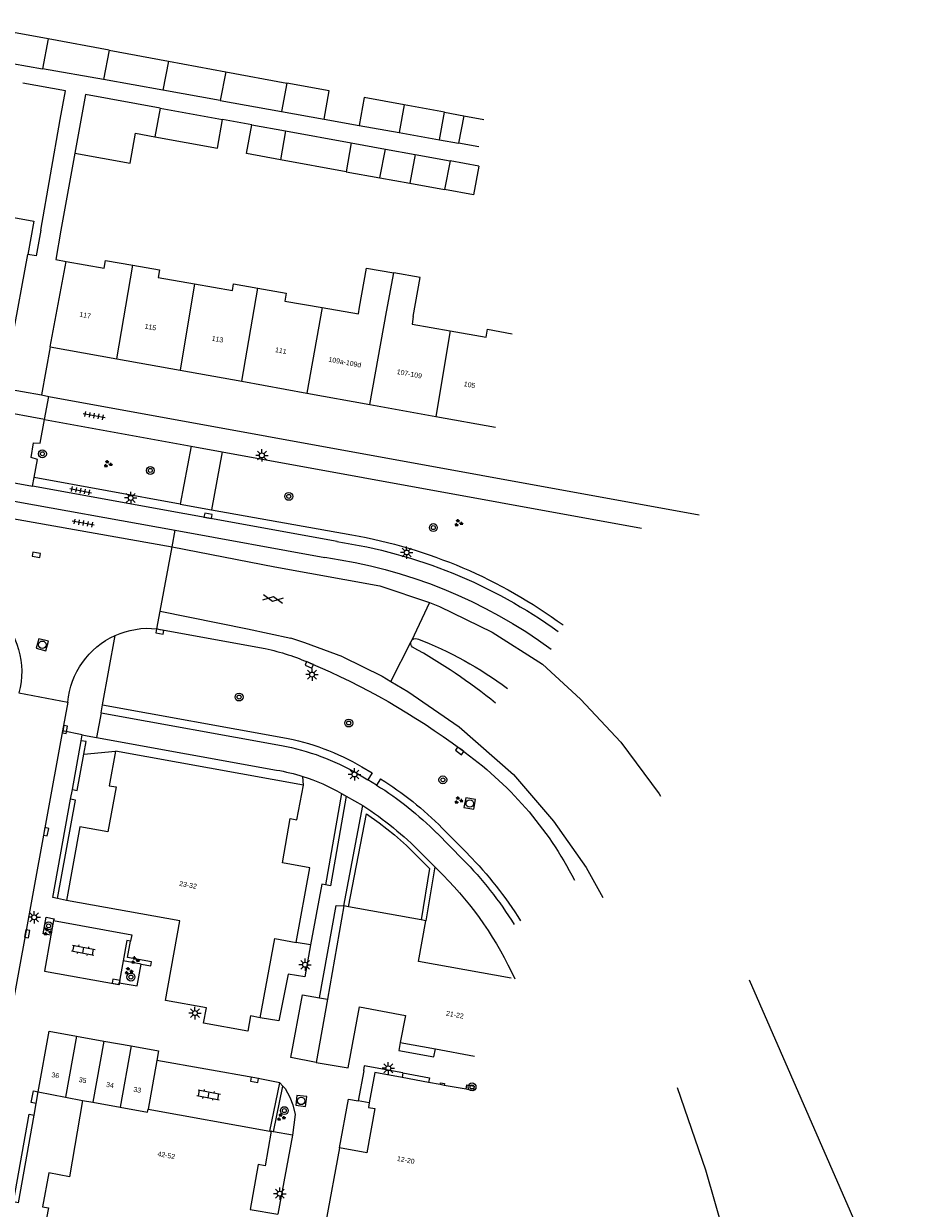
# Model space of a CAD drawing. Extents: x 131101 to 132041, y 397511 to 398853.
# Tile 77 of 80: x 131794 to 131883, y 398401 to 398521. Entities that reach past the tile are written whole.
import ezdxf
from ezdxf.enums import TextEntityAlignment as Align

# ---------------------------------------------------------------- set-up
doc = ezdxf.new("R2010")
doc.units = 0
doc.linetypes.add('DGN Style 2', pattern=[51.514866, 30.90892, -20.605946])
for name, color, linetype, lineweight in [('gg-afsc-erfafscheiding', 250, 'Continuous', 9), ('gg-bbg-bijgebouw', 10, 'Continuous', 25), ('gg-bbg-gedigitaliseerde bebouwing', 10, 'Continuous', 25), ('gg-bbg-gedigitaliseerde bijgebouw', 10, 'Continuous', 25), ('gg-bbg-hoofdgebouw', 10, 'Continuous', 25), ('gg-bbg-luifel en loopbrug', 10, 'DGN Style 2', 25), ('gg-bbg-tussenscheiding', 10, 'Continuous', 25), ('gg-knt-verharding', 250, 'Continuous', 9), ('gg-knt-verharding nz', 250, 'DGN Style 2', 9), ('gt-grn-groengrens', 250, 'Continuous', 9), ('gt-grn-weggrens', 250, 'Continuous', 9), ('gt-symb-boom', 250, 'Continuous', 9), ('gt-symb-gesloten verharding', 250, 'Continuous', 9), ('gt-symb-groenvak', 250, 'Continuous', 9), ('gt-symb-klinker verharding', 250, 'Continuous', 9), ('gt-symb-kolk', 250, 'Continuous', 9), ('gt-symb-lichtmast', 250, 'Continuous', 9), ('gt-symb-rioolschacht', 250, 'Continuous', 9), ('gt-symb-tegel verharding', 250, 'Continuous', 9), ('X-AL-huisnummers', 2, 'Continuous', 25)]:
    doc.layers.add(name, color=color, linetype=linetype, lineweight=lineweight)
doc.styles.add('CS Annotative', font='arial.ttf')

# ---------------------------------------------------------------- blocks, each defined once
blk = doc.blocks.new('gt0-LMAST')
at = {"layer": 'gt-symb-lichtmast'}
for p, q in [((-0.18, 0.17), (-0.45, 0.44)), ((-0.01, 0.25), (-0.01, 0.62)), ((0.17, 0.17), (0.44, 0.44)), ((-0.26, 0), (-0.63, 0)), ((-0.18, -0.18), (-0.45, -0.45)), ((-0.01, -0.25), (-0.01, -0.63)), ((0.44, -0.45), (0.17, -0.18)), ((0.24, 0), (0.62, 0))]:
    blk.add_line(p, q, dxfattribs=at)
blk.add_circle((-0.01, 0), 0.25, dxfattribs=at)
blk = doc.blocks.new('gt0-BOOM')
at = {"layer": 'gt-symb-boom'}
for radius in [0.4, 0.2]:
    blk.add_circle((0, 0), radius, dxfattribs=at)
blk = doc.blocks.new('gt0-GRVAK')
at = {"layer": 'gt-symb-groenvak'}
for p, q in [((-0.11, 0.19), (-0.23, 0.24)), ((-0.18, 0.15), (0.09, 0.15)), ((-0.09, 0.21), (-0.16, 0.32)), ((-0.05, 0.21), (-0.05, 0.39)), ((0, 0.21), (0.06, 0.32)), ((0.02, 0.19), (0.13, 0.24)), ((0.26, -0.05), (0.2, 0.06)), ((0.3, -0.05), (0.3, 0.13)), ((0.35, -0.05), (0.41, 0.06)), ((-0.24, -0.23), (-0.36, -0.18)), ((-0.32, -0.26), (-0.05, -0.26)), ((-0.23, -0.21), (-0.29, -0.09)), ((-0.18, -0.2), (-0.18, -0.02)), ((-0.14, -0.21), (-0.07, -0.09)), ((-0.12, -0.23), (0, -0.18)), ((0.24, -0.07), (0.12, -0.02)), ((0.17, -0.11), (0.44, -0.11)), ((0.37, -0.07), (0.49, -0.02))]:
    blk.add_line(p, q, dxfattribs=at)
blk = doc.blocks.new('gt0-KOLK')
at = {"layer": 'gt-symb-kolk', "flags": 128}
blk.add_lwpolyline([(0, 0), (0.38, 0), (0.38, 0.4), (-0.38, 0.4), (-0.38, 0), (0, 0)], dxfattribs=at)
blk = doc.blocks.new('gt0-GESVH1')
at = {"layer": 'gt-symb-gesloten verharding'}
for p, q in [((-0.99, -0.26), (0.01, 0.24)), ((0.01, -0.26), (-0.99, 0.24)), ((0.01, 0.24), (1.01, -0.26)), ((1.01, 0.24), (0.01, -0.26))]:
    blk.add_line(p, q, dxfattribs=at)
blk = doc.blocks.new('gt0-RS')
at = {"layer": 'gt-symb-rioolschacht', "flags": 128}
blk.add_lwpolyline([(-0.5, -0.5), (0.5, -0.5), (0.5, 0.5), (-0.5, 0.5), (-0.5, -0.5)], close=True, dxfattribs=at)
at = {"layer": 'gt-symb-rioolschacht'}
blk.add_circle((0, 0), 0.375, dxfattribs=at)
blk = doc.blocks.new('gt0-TEG1')
at = {"layer": 'gt-symb-tegel verharding'}
for p, q in [((-1.12, 0), (1.12, 0)), ((-0.9, -0.25), (-0.9, 0.25)), ((-0.45, -0.25), (-0.45, 0.25)), ((0, -0.25), (0, 0.25)), ((0.45, -0.25), (0.45, 0.25)), ((0.9, -0.25), (0.9, 0.25))]:
    blk.add_line(p, q, dxfattribs=at)
blk = doc.blocks.new('gt0-KL1')
at = {"layer": 'gt-symb-klinker verharding'}
for p, q in [((-1.15, 0.3), (1.15, 0.3)), ((-1, -0.3), (-1, 0.3)), ((-0.5, 0.3), (-0.5, 0.45)), ((0, -0.3), (0, 0.3)), ((0.5, 0.3), (0.5, 0.45)), ((1, -0.3), (1, 0.3)), ((-1.15, -0.3), (1.15, -0.3)), ((-0.5, -0.45), (-0.5, -0.3)), ((0.5, -0.45), (0.5, -0.3))]:
    blk.add_line(p, q, dxfattribs=at)

msp = doc.modelspace()

# ---------------------------------------------------------------- linework, layer by layer
at = {"layer": 'gg-afsc-erfafscheiding'}
for p, q in [((131817.04, 398510.63), (131814.09, 398511.17)), ((131824.34, 398511.2), (131827.88, 398510.57)), ((131835.96, 398509.12), (131837.9, 398508.78)), ((131839.95, 398508.41), (131837.9, 398508.78)), ((131799.2, 398507.77), (131797.81, 398500)), ((131839.93, 398506.46), (131837.04, 398506.99)), ((131796.73, 398488.26), (131795.84, 398483.39))]:
    msp.add_line(p, q, dxfattribs=at)
at = {"layer": 'gg-afsc-erfafscheiding', "flags": 128}
for points in [[(131795.77, 398500), (131797.74, 398511.15), (131798.27, 398514.05), (131793.96, 398514.83)], [(131795.77, 398500), (131795.31, 398497.41), (131794.47, 398497.56)], [(131797.81, 398500), (131797.29, 398497.05), (131798.32, 398496.86)]]:
    msp.add_lwpolyline(points, dxfattribs=at)
at = {"layer": 'gg-bbg-bijgebouw'}
for p, q in [((131799.37, 398418.75), (131802.13, 398418.26)), ((131802.13, 398418.26), (131804.88, 398417.76)), ((131807.47, 398416.3), (131806.59, 398411.39)), ((131795.52, 398413.15), (131798.27, 398412.61)), ((131798.27, 398412.61), (131799.99, 398412.27))]:
    msp.add_line(p, q, dxfattribs=at)
at = {"layer": 'gg-bbg-bijgebouw', "flags": 128}
for points in [[(131795.52, 398413.15), (131796.61, 398419.24), (131799.37, 398418.75)], [(131804.88, 398417.76), (131807.64, 398417.27), (131807.47, 398416.3)]]:
    msp.add_lwpolyline(points, dxfattribs=at)
at = {"layer": 'gg-bbg-gedigitaliseerde bebouwing'}
msp.add_line((131802.3, 398496.95), (131805.05, 398496.47), dxfattribs=at)
at = {"layer": 'gg-bbg-gedigitaliseerde bebouwing', "flags": 128}
for points in [[(131787.73, 398499.5), (131788.21, 398502.15), (131795.08, 398500.9), (131794.47, 398497.56)], [(131798.32, 398496.86), (131802.16, 398496.17), (131802.3, 398496.95)], [(131805.05, 398496.47), (131807.74, 398496), (131807.61, 398495.22), (131811.28, 398494.59)], [(131827.91, 398492.24), (131828.6, 398496.18), (131831.36, 398495.7)], [(131833.33, 398491.29), (131834.02, 398495.23), (131831.36, 398495.7)], [(131811.28, 398494.59), (131815.1, 398493.92), (131815.21, 398494.59), (131817.67, 398494.17)], [(131817.67, 398494.17), (131820.51, 398493.67), (131820.37, 398492.85), (131824.13, 398492.2)], [(131824.13, 398492.2), (131827.8, 398491.56), (131827.91, 398492.24)], [(131833.33, 398491.29), (131833.2, 398490.53), (131837.06, 398489.86)], [(131837.06, 398489.86), (131840.66, 398489.23), (131840.8, 398490.01), (131843.31, 398489.57)]]:
    msp.add_lwpolyline(points, dxfattribs=at)
at = {"layer": 'gg-bbg-gedigitaliseerde bijgebouw'}
for p, q in [((131802.66, 398518.15), (131796.52, 398519.28)), ((131787.65, 398517.76), (131795.96, 398516.28)), ((131802.66, 398518.15), (131808.64, 398517.04)), ((131808.64, 398517.04), (131814.43, 398515.97)), ((131802.09, 398515.18), (131795.96, 398516.28)), ((131814.43, 398515.97), (131820.59, 398514.83)), ((131808.09, 398514.11), (131802.09, 398515.18)), ((131813.87, 398513.07), (131808.09, 398514.11)), ((131807.8, 398512.32), (131814.09, 398511.17)), ((131813.87, 398513.07), (131820.06, 398511.97)), ((131836.46, 398511.89), (131832.42, 398512.64)), ((131820.06, 398511.97), (131824.34, 398511.2)), ((131817.04, 398510.63), (131820.46, 398510.01)), ((131820.46, 398510.01), (131827.08, 398508.8)), ((131827.88, 398510.57), (131831.92, 398509.84)), ((131827.08, 398508.8), (131830.52, 398508.18)), ((131831.92, 398509.84), (131835.96, 398509.12)), ((131830.52, 398508.18), (131833.51, 398507.63)), ((131833.51, 398507.63), (131837.04, 398506.99)), ((131826.56, 398505.9), (131819.94, 398507.11)), ((131826.56, 398505.9), (131829.96, 398505.28)), ((131829.96, 398505.28), (131832.99, 398504.73)), ((131832.99, 398504.73), (131836.49, 398504.1))]:
    msp.add_line(p, q, dxfattribs=at)
at = {"layer": 'gg-bbg-gedigitaliseerde bijgebouw', "flags": 128}
for points in [[(131796.52, 398519.28), (131788.2, 398520.82), (131787.65, 398517.76)], [(131824.34, 398511.2), (131824.85, 398514.04), (131820.59, 398514.83)], [(131807.8, 398512.32), (131800.27, 398513.69), (131799.2, 398507.77)], [(131832.42, 398512.64), (131828.39, 398513.39), (131827.88, 398510.57)], [(131807.28, 398509.41), (131813.58, 398508.27), (131814.09, 398511.17)], [(131819.94, 398507.11), (131816.51, 398507.73), (131817.04, 398510.63)], [(131799.2, 398507.77), (131804.79, 398506.75), (131805.34, 398509.77), (131807.28, 398509.41)]]:
    msp.add_lwpolyline(points, dxfattribs=at)
at = {"layer": 'gg-bbg-hoofdgebouw'}
for p, q in [((131792.9, 398488.94), (131794.47, 398497.56)), ((131796.73, 398488.26), (131798.32, 398496.86)), ((131796.73, 398488.26), (131803.43, 398487.05)), ((131803.43, 398487.05), (131809.82, 398485.89)), ((131809.82, 398485.89), (131816.04, 398484.77)), ((131816.04, 398484.77), (131822.6, 398483.58)), ((131822.6, 398483.58), (131828.95, 398482.43)), ((131828.95, 398482.43), (131835.59, 398481.23)), ((131835.59, 398481.23), (131841.63, 398480.14)), ((131822.25, 398444.04), (131803.32, 398447.47)), ((131826.32, 398431.88), (131824.67, 398422.47)), ((131826.81, 398431.79), (131826.32, 398431.88)), ((131834.11, 398430.47), (131826.81, 398431.79)), ((131834.6, 398430.38), (131834.11, 398430.47)), ((131824.67, 398422.47), (131823.55, 398416.09)), ((131832.02, 398418.11), (131835.56, 398417.46)), ((131835.56, 398417.46), (131839.5, 398416.74)), ((131834.86, 398414.08), (131832.2, 398414.57)), ((131836.04, 398413.86), (131834.86, 398414.08)), ((131836.43, 398413.79), (131836.04, 398413.86)), ((131838.65, 398413.39), (131836.43, 398413.79)), ((131839.39, 398413.25), (131838.65, 398413.39)), ((131806.59, 398411.39), (131818.87, 398409.18)), ((131818.87, 398409.18), (131819.01, 398409.16))]:
    msp.add_line(p, q, dxfattribs=at)
at = {"layer": 'gg-bbg-hoofdgebouw', "flags": 128}
for points in [[(131803.32, 398447.47), (131802.67, 398444), (131803.37, 398443.9), (131802.54, 398439.36), (131799.73, 398439.86), (131798.36, 398432.43)], [(131821.53, 398428.19), (131822.89, 398435.71), (131820.13, 398436.21), (131820.92, 398440.69), (131821.6, 398440.56), (131822.25, 398444.04)], [(131817.9, 398420.61), (131816.93, 398420.79), (131816.66, 398419.25), (131812.18, 398420.07), (131812.47, 398421.61), (131808.35, 398422.35), (131809.81, 398430.38), (131798.36, 398432.43)], [(131843.19, 398424.59), (131833.86, 398426.29), (131834.6, 398430.38)], [(131817.9, 398420.61), (131819.36, 398428.58), (131821.53, 398428.19)], [(131823.55, 398416.09), (131826.76, 398415.57), (131827.91, 398421.69), (131832.55, 398420.82), (131832.02, 398418.11)], [(131832.2, 398414.57), (131829.45, 398415.07), (131828.89, 398412.02)], [(131799.99, 398412.27), (131798.68, 398404.58), (131796.58, 398404.97), (131795.94, 398401.54), (131796.56, 398401.43), (131795.83, 398397.62)], [(131828.89, 398412.02), (131828.8, 398411.56), (131829.46, 398411.44), (131828.64, 398406.99), (131825.88, 398407.49)], [(131819.01, 398409.16), (131818.39, 398405.68), (131817.7, 398405.81), (131816.89, 398401.29), (131819.69, 398400.79)], [(131825.88, 398407.49), (131824.5, 398400.04), (131828.22, 398399.34), (131827.94, 398397.81), (131832.37, 398396.99), (131832.62, 398398.53), (131838.46, 398397.47), (131837.97, 398394.71), (131836.43, 398395), (131835.62, 398390.64), (131837.16, 398390.31), (131836.87, 398388.74), (131840.42, 398388.03), (131839.26, 398381.67), (131844.87, 398380.65)]]:
    msp.add_lwpolyline(points, dxfattribs=at)
at = {"layer": 'gg-bbg-luifel en loopbrug'}
for p, q in [((131835.96, 398509.12), (131836.46, 398511.89)), ((131836.46, 398511.89), (131838.42, 398511.53)), ((131838.42, 398511.53), (131837.9, 398508.78)), ((131838.42, 398511.53), (131840.44, 398511.16)), ((131837.04, 398506.99), (131836.49, 398504.1))]:
    msp.add_line(p, q, dxfattribs=at)
at = {"layer": 'gg-bbg-luifel en loopbrug', "flags": 128}
msp.add_lwpolyline([(131839.93, 398506.46), (131839.41, 398503.57), (131836.49, 398504.1)], dxfattribs=at)
at = {"layer": 'gg-bbg-tussenscheiding'}
for p, q in [((131796.52, 398519.28), (131795.96, 398516.28)), ((131802.66, 398518.15), (131802.09, 398515.18)), ((131808.64, 398517.04), (131808.09, 398514.11)), ((131814.43, 398515.97), (131813.87, 398513.07)), ((131820.59, 398514.83), (131820.06, 398511.97)), ((131807.8, 398512.32), (131807.28, 398509.41)), ((131832.42, 398512.64), (131831.92, 398509.84)), ((131820.46, 398510.01), (131819.94, 398507.11)), ((131827.08, 398508.8), (131826.56, 398505.9)), ((131829.96, 398505.28), (131830.52, 398508.18)), ((131833.51, 398507.63), (131832.99, 398504.73)), ((131803.43, 398487.05), (131805.05, 398496.47)), ((131830.64, 398491.76), (131831.36, 398495.7)), ((131811.28, 398494.59), (131809.82, 398485.89)), ((131816.04, 398484.77), (131817.67, 398494.17)), ((131824.13, 398492.2), (131822.6, 398483.58)), ((131828.95, 398482.43), (131830.64, 398491.76)), ((131837.06, 398489.86), (131835.59, 398481.23)), ((131799.37, 398418.75), (131798.27, 398412.61)), ((131802.13, 398418.26), (131801.02, 398412.08)), ((131804.88, 398417.76), (131803.78, 398411.59)), ((131799.99, 398412.27), (131801.02, 398412.08)), ((131801.02, 398412.08), (131803.78, 398411.59))]:
    msp.add_line(p, q, dxfattribs=at)
at = {"layer": 'gg-bbg-tussenscheiding', "flags": 128}
msp.add_lwpolyline([(131803.78, 398411.59), (131806.54, 398411.09), (131806.59, 398411.39)], dxfattribs=at)
at = {"layer": 'gg-knt-verharding'}
for p, q in [((131795.84, 398483.39), (131796.59, 398483.25)), ((131796.59, 398483.25), (131862.15, 398471.32)), ((131796.16, 398480.92), (131810.95, 398478.22)), ((131810.95, 398478.22), (131809.84, 398472.37)), ((131814.06, 398477.65), (131812.99, 398471.81)), ((131814.06, 398477.65), (131856.33, 398469.95)), ((131825.64, 398468.61), (131794.95, 398474.2)), ((131809.84, 398472.37), (131795.12, 398475.07)), ((131812.99, 398471.81), (131827.15, 398469.28)), ((131809.02, 398468.09), (131809.34, 398469.75)), ((131807.8, 398461.59), (131809.02, 398468.09)), ((131807.47, 398459.83), (131807.8, 398461.59)), ((131807.47, 398459.83), (131818.41, 398457.84)), ((131802, 398452.16), (131803.27, 398459.14)), ((131833.14, 398458.6), (131833.1, 398458.54)), ((131793.58, 398453.36), (131798.5, 398452.41)), ((131798.5, 398452.41), (131797.97, 398449.54)), ((131801.85, 398451.35), (131802, 398452.16)), ((131801.85, 398451.35), (131820.04, 398448.05)), ((131797.97, 398449.54), (131791.49, 398414.12)), ((131799.96, 398449.12), (131797.97, 398449.54)), ((131799.85, 398448.53), (131799.96, 398449.12)), ((131799.96, 398449.12), (131800.45, 398449.03)), ((131800.45, 398449.03), (131801.4, 398448.86)), ((131798.96, 398443.61), (131799.85, 398448.53)), ((131801.4, 398448.86), (131819.54, 398445.58)), ((131827.73, 398445.2), (131828.76, 398444.59)), ((131829.63, 398444.07), (131828.76, 398444.59)), ((131798.78, 398442.63), (131798.96, 398443.61)), ((131826.32, 398431.88), (131828.25, 398441.99)), ((131826.56, 398442.93), (131828.25, 398441.99)), ((131835.72, 398439.21), (131838.33, 398436.57)), ((131834.13, 398437.21), (131835.51, 398435.81)), ((131835.51, 398435.81), (131836.35, 398434.97)), ((131798.36, 398432.43), (131797.47, 398432.62)), ((131797.07, 398430.4), (131796.78, 398428.93)), ((131797.07, 398430.4), (131804.94, 398428.98)), ((131804.08, 398426.35), (131803.67, 398424.14)), ((131795.31, 398411.97), (131795.52, 398413.15)), ((131818.87, 398409.18), (131819.87, 398414.05)), ((131819.87, 398414.05), (131820.18, 398413.71)), ((131795.1, 398410.79), (131795.31, 398411.97)), ((131828.89, 398412.02), (131827.77, 398412.22)), ((131793.54, 398401.96), (131795.1, 398410.79)), ((131819.24, 398409.12), (131819.01, 398409.16)), ((131821.16, 398408.77), (131819.24, 398409.12)), ((131821.16, 398408.77), (131819.69, 398400.79))]:
    msp.add_line(p, q, dxfattribs=at)
at = {"layer": 'gg-knt-verharding', "flags": 128}
for points in [[(131795.12, 398475.07), (131795.43, 398476.88), (131794.8, 398477.09), (131795.03, 398478.58), (131795.7, 398478.53), (131796.16, 398480.92)], [(131787, 398475.64), (131787.36, 398475.58), (131794.95, 398474.2)], [(131797.47, 398432.62), (131796.98, 398432.72), (131798.78, 398442.63)], [(131826.56, 398442.93), (131824.97, 398433.91), (131824.48, 398434)], [(131824.48, 398434), (131824.12, 398434.07), (131822.98, 398427.96)], [(131823.86, 398422.62), (131825.57, 398431.93), (131826.32, 398431.88)], [(131796.78, 398428.93), (131796.01, 398429.05), (131796.32, 398430.74), (131797.11, 398430.59), (131797.07, 398430.4)], [(131804.82, 398428.32), (131804.45, 398428.41), (131804.08, 398426.35)], [(131805.9, 398426.01), (131806.87, 398425.84), (131806.94, 398426.24), (131804.52, 398426.68), (131804.82, 398428.32)], [(131822.98, 398427.96), (131822.38, 398424.73), (131820.71, 398425), (131819.79, 398420.31), (131817.9, 398420.61)], [(131803.67, 398424.14), (131805.49, 398423.83), (131805.9, 398426.01)], [(131823.55, 398416.09), (131821, 398416.61), (131822.15, 398422.9), (131823.86, 398422.62)], [(131832.02, 398418.11), (131831.87, 398417.3), (131835.41, 398416.66), (131835.56, 398417.46)], [(131832.29, 398415.04), (131828.39, 398415.75), (131828.31, 398415.28), (131828.34, 398415.27), (131827.77, 398412.22)], [(131832.29, 398415.04), (131834.95, 398414.55), (131834.86, 398414.08)], [(131820.18, 398413.71), (131820.4, 398413.47), (131820.89, 398412.61), (131821.2, 398411.81), (131821.43, 398410.86), (131821.16, 398408.77)], [(131836.04, 398413.86), (131836.08, 398414.06), (131836.47, 398413.99), (131836.43, 398413.79)], [(131838.65, 398413.39), (131838.73, 398413.84), (131839.47, 398413.71), (131839.39, 398413.25)], [(131825.88, 398407.49), (131826.79, 398412.41), (131827.77, 398412.22)]]:
    msp.add_lwpolyline(points, dxfattribs=at)
at = {"layer": 'gg-knt-verharding', "extrusion": (0, 0, -1)}
for centre, radius, start, end in [((-131818.47, 398419.45), 50.58, 99.8789, 126.3239), ((-131818.1, 398418.07), 51.1, 98.4803, 125.7332), ((-131785.75, 398455.5), 8.11, 132.6241, 195.2987), ((-131806.65, 398451.68), 8.19, 65.6485, 95.7678), ((-131806.65, 398451.69), 8.18, 5.0752, 65.637), ((-131833.56, 398458.35), 0.494, 310.9335, 22.4378), ((-131833.56, 398458.35), 0.496, 30.9864, 110.892), ((-131819.93, 398423.06), 38.33, 111.1137, 126.6671), ((-131812.94, 398433.45), 24.99, 102.6435, 113.5473), ((-131794.74, 398389.47), 72.59, 112.8486, 126.6972), ((-131815.79, 398424.79), 23.64, 100.3546, 120.3257), ((-131817, 398417.75), 36.62, 125.2119, 152.813), ((-131816.35, 398426.48), 19.36, 99.4734, 107.6073), ((-131816.35, 398426.53), 19.32, 107.6573, 120.306), ((-131816.47, 398426.73), 19.09, 120.3058, 121.915), ((-131812.2, 398415.98), 33.05, 121.8225, 135.35), ((-131810.65, 398414.34), 32.77, 122.4701, 135.7448), ((-131811.8, 398410.36), 37.29, 135.3452, 148.2032), ((-131810.69, 398409.53), 36.13, 135.2496, 155.493)]:
    msp.add_arc(centre, radius, start, end, dxfattribs=at)
at = {"layer": 'gg-knt-verharding'}
msp.add_arc((131805.31, 398407.5), 57.69, 50.9845, 61.0413, dxfattribs=at)
at = {"layer": 'gg-knt-verharding nz'}
for p, q in [((131787.03, 398473.79), (131809.34, 398469.75)), ((131786.72, 398472.05), (131809.02, 398468.09)), ((131809.34, 398469.75), (131824.4, 398467.02)), ((131804.94, 398428.98), (131804.82, 398428.32))]:
    msp.add_line(p, q, dxfattribs=at)
at = {"layer": 'gg-knt-verharding nz', "flags": 128}
for points in [[(131809.02, 398468.09), (131819.37, 398466.08), (131829.96, 398464.15), (131834.97, 398462.48)], [(131834.97, 398462.48), (131835.98, 398462.06), (131841.29, 398459.47), (131846.35, 398456.24), (131850.18, 398452.71), (131854.24, 398448.4), (131858.12, 398443.17), (131860.99, 398438.68), (131883.03, 398388.15)], [(131807.8, 398461.59), (131816.62, 398459.8), (131821, 398458.86)], [(131826.22, 398457), (131822.4, 398458.42), (131821, 398458.86)], [(131826.22, 398457), (131830.18, 398455.03), (131831.08, 398454.51)], [(131831.08, 398454.51), (131832.79, 398453.51), (131837.94, 398449.93), (131843.43, 398445.14), (131847.48, 398440.44), (131850.75, 398435.74), (131853.28, 398431.26), (131855.87, 398425.23), (131859.02, 398416.24), (131862.78, 398405.26), (131865.7, 398395.17), (131867.22, 398387.04), (131867.63, 398383.95)], [(131796.78, 398428.93), (131796.14, 398425.31), (131803.64, 398423.97), (131803.67, 398424.14)], [(131819.87, 398414.05), (131817.36, 398414.54), (131807.47, 398416.3)]]:
    msp.add_lwpolyline(points, dxfattribs=at)
at = {"layer": 'gg-knt-verharding nz', "extrusion": (0, 0, -1)}
msp.add_arc((-131817.58, 398417.38), 50.11, 97.8265, 126.2834, dxfattribs=at)
at = {"layer": 'gt-grn-groengrens'}
for p, q in [((131802, 398452.16), (131820.19, 398448.86)), ((131800.12, 398447.18), (131803.32, 398447.47)), ((131822.25, 398444.04), (131822.21, 398444.94)), ((131830.02, 398444.69), (131829.63, 398444.07)), ((131826.1, 398443.21), (131824.48, 398434)), ((131836.24, 398439.73), (131838.85, 398437.09)), ((131835.51, 398435.81), (131834.6, 398430.38)), ((131822.98, 398427.96), (131821.53, 398428.19)), ((131805.9, 398426.01), (131804.08, 398426.35)), ((131823.86, 398422.62), (131824.67, 398422.47)), ((131832.29, 398415.04), (131832.2, 398414.57)), ((131819.24, 398409.12), (131820.18, 398413.71))]:
    msp.add_line(p, q, dxfattribs=at)
at = {"layer": 'gt-grn-groengrens', "flags": 128}
for points in [[(131800.12, 398447.18), (131800.35, 398448.44), (131799.85, 398448.53)], [(131798.96, 398443.61), (131799.45, 398443.52), (131800.12, 398447.18)], [(131828.15, 398445.91), (131829.18, 398445.3), (131828.76, 398444.59)], [(131797.47, 398432.62), (131799.27, 398442.54), (131798.78, 398442.63)], [(131826.81, 398431.79), (131828.6, 398441.16), (131829.89, 398440.25), (131831.44, 398439.03), (131832.63, 398437.98), (131833.77, 398436.86), (131834.98, 398435.64), (131834.11, 398430.47)], [(131795.31, 398411.97), (131794.82, 398412.06), (131795.03, 398413.24), (131795.52, 398413.15)], [(131793.54, 398401.96), (131793.04, 398402.05), (131794.61, 398410.87), (131795.1, 398410.79)]]:
    msp.add_lwpolyline(points, dxfattribs=at)
at = {"layer": 'gt-grn-groengrens', "extrusion": (0, 0, -1)}
for centre, radius, start, end in [((-131815.78, 398424.77), 24.49, 100.3638, 120.3265), ((-131812.21, 398415.99), 33.78, 121.8229, 135.3528), ((-131811.8, 398410.35), 38.03, 135.3456, 148.2458)]:
    msp.add_arc(centre, radius, start, end, dxfattribs=at)
at = {"layer": 'gt-grn-weggrens'}
for p, q in [((131792.02, 398484.09), (131795.84, 398483.39)), ((131796.16, 398480.92), (131796.59, 398483.25)), ((131796.16, 398480.92), (131790.92, 398481.87)), ((131810.95, 398478.22), (131814.06, 398477.65)), ((131794.95, 398474.2), (131795.12, 398475.07)), ((131809.84, 398472.37), (131812.99, 398471.81)), ((131834.97, 398462.48), (131833.14, 398458.6)), ((131831.08, 398454.51), (131833.1, 398458.54)), ((131801.85, 398451.35), (131801.4, 398448.86))]:
    msp.add_line(p, q, dxfattribs=at)

# ---------------------------------------------------------------- block references
at = {"layer": 'gt-symb-boom'}
for p in [(131795.94, 398477.46), (131806.82, 398475.78), (131820.78, 398473.17), (131835.35, 398470.02), (131815.77, 398452.94), (131826.82, 398450.32), (131836.31, 398444.59), (131796.56, 398429.86), (131839.25, 398413.63), (131820.33, 398411.24)]:
    msp.add_blockref('gt0-BOOM', p, dxfattribs=at)
at = {"layer": 'gt-symb-boom', "rotation": 349.7464019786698}
msp.add_blockref('gt0-BOOM', (131804.86, 398424.71), dxfattribs=at)
at = {"layer": 'gt-symb-gesloten verharding', "rotation": 350.2175929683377}
msp.add_blockref('gt0-GESVH1', (131819.18, 398462.84), dxfattribs=at)
at = {"layer": 'gt-symb-groenvak'}
for p in [(131802.53, 398476.43), (131837.88, 398470.48), (131837.88, 398442.53), (131796.45, 398429.26), (131805.27, 398426.41), (131804.63, 398425.32), (131819.99, 398410.57)]:
    msp.add_blockref('gt0-GRVAK', p, dxfattribs=at)
at = {"layer": 'gt-symb-klinker verharding'}
for p, rotation in [((131800.06, 398427.42), 348.9261288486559), ((131812.7, 398412.83), 349.2183832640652)]:
    msp.add_blockref('gt0-KL1', p, dxfattribs=dict(at, rotation=rotation))
at = {"layer": 'gt-symb-kolk'}
for p, rotation in [((131812.6, 398471.01), 349.5773454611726), ((131795.36, 398467.47), 170.6789392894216), ((131807.82, 398459.73), 169.1058170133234), ((131822.92, 398456.36), 156.8690905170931), ((131798.02, 398449.7), 260.0949207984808), ((131838.11, 398447.67), 144.4023685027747), ((131796.11, 398439.4), 259.5106101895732), ((131794.21, 398429.11), 259.5106101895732), ((131803.35, 398424.02), 349.9658402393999), ((131817.36, 398414.54), 170.3346903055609)]:
    msp.add_blockref('gt0-KOLK', p, dxfattribs=dict(at, rotation=rotation))
at = {"layer": 'gt-symb-lichtmast'}
for p in [(131818.08, 398477.3), (131804.85, 398473.01), (131832.67, 398467.51), (131823.13, 398455.2), (131827.41, 398445.14), (131795.12, 398430.73), (131822.43, 398425.95), (131811.33, 398421.07), (131830.82, 398415.51), (131819.88, 398402.87)]:
    msp.add_blockref('gt0-LMAST', p, dxfattribs=at)
at = {"layer": 'gt-symb-rioolschacht'}
for p, rotation in [((131795.93, 398458.21), 164.9357660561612), ((131839.02, 398442.2), 349.6900296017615), ((131822.03, 398412.22), 83.28012011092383)]:
    msp.add_blockref('gt0-RS', p, dxfattribs=dict(at, rotation=rotation))
at = {"layer": 'gt-symb-tegel verharding'}
for p, rotation in [((131801.16, 398481.31), 349.6336773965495), ((131799.8, 398473.74), 349.1620895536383), ((131800.05, 398470.48), 169.7464019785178)]:
    msp.add_blockref('gt0-TEG1', p, dxfattribs=dict(at, rotation=rotation))

# ---------------------------------------------------------------- texts
at = {"layer": 'X-AL-huisnummers', "style": 'CS Annotative'}
for s, rotation, p in [('117', 349.7, (131800.21, 398491.19)), ('115', 349.7, (131806.79, 398490)), ('113', 349.7, (131813.55, 398488.77)), ('111', 349.7, (131819.94, 398487.62)), ('109a-109d', 349.7, (131826.39, 398486.45)), ('107-109', 349.7, (131832.89, 398485.28)), ('105', 349.7, (131838.96, 398484.18)), ('23-32', 349.6, (131810.58, 398433.75)), ('21-22', 349.6, (131837.48, 398420.67)), ('36', 349.9, (131797.2, 398414.56)), ('35', 349.9, (131799.96, 398414.07)), ('34', 349.9, (131802.71, 398413.58)), ('33', 349.9, (131805.47, 398413.09)), ('42-52', 349.8, (131808.39, 398406.5)), ('12-20', 349.6, (131832.53, 398406.02))]:
    msp.add_text(s, height=0.5, rotation=rotation, dxfattribs=at).set_placement(p, align=Align.CENTER)

doc.saveas('drawing.dxf')
